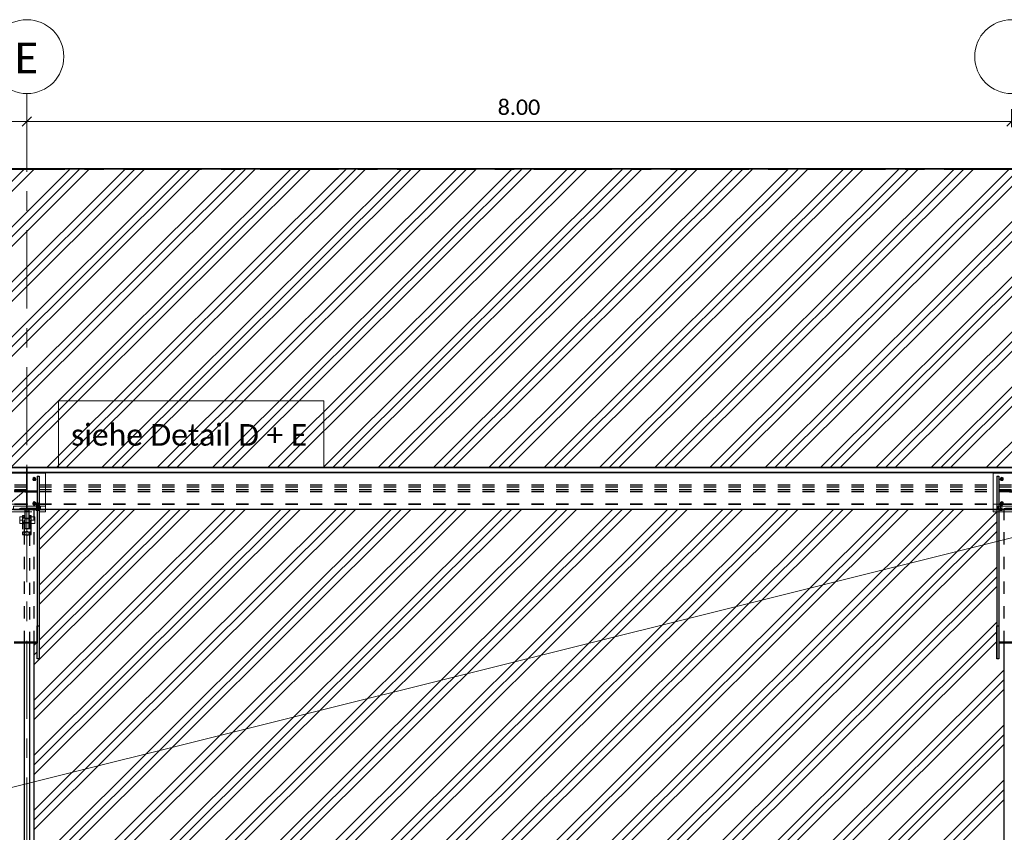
# Model space of a CAD drawing. Header units: metres. Extents: x -25 to 81, y -4 to 26.
# Tile 43 of 53: x 37.91 to 45.91, y 19.38 to 25.98. Entities that reach past the tile are written whole.
import ezdxf

# ---------------------------------------------------------------- set-up
doc = ezdxf.new("R2010")
doc.units = ezdxf.units.M
for name, pattern in [('Rasterlinie', [1.11125, 0.635, -0.15875, 0.15875, -0.15875]), ('Strich', [0.3175, 0.15875, -0.15875]), ('Verdeckt', [0.15, 0.1, -0.05])]:
    doc.linetypes.add(name, pattern=pattern)
for name, color, linetype, lineweight in [('_Verdeckte Linien_', 7, 'Strich', 18), ('A-ANNO-DIMS', 211, 'Continuous', 9), ('A-ANNO-DIMS-50', 211, 'Continuous', 9), ('A-DETL-THIN', 151, 'Continuous', 18), ('A-FLOR', 192, 'Continuous', 35), ('A-FLOR-PATT', 8, 'Continuous', 50), ('S-BEAM', 12, 'Continuous', 35), ('S-BEAM-HDLN', 1, 'Verdeckt', 25), ('S-COLS', 52, 'Continuous', 18), ('S-COLS-HDLN', 52, 'Verdeckt', 25), ('S-GRID', 1, 'Continuous', 9), ('S-GRID-IDEN', 1, 'Continuous', 9), ('Text', 250, 'Continuous', 9), ('Tragwerksverbindungen', 7, 'Continuous', 18)]:
    doc.layers.add(name, color=color, linetype=linetype, lineweight=lineweight)
doc.styles.add('Calibri', font='calibri.ttf', dxfattribs={"height": 0.25})
doc.styles.add('Calibri_2', font='calibri.ttf', dxfattribs={"height": 0.125})
doc.styles.add('Calibri_4', font='calibri.ttf', dxfattribs={"height": 0.175})
doc.dimstyles.new('Bogen25', dxfattribs={"dimscale": 0.3048, "dimtxt": 0.147169, "dimasz": 0.246063, "dimexe": 0.328084, "dimexo": 0.328084, "dimgap": 0.016404, "dimtad": 1, "dimrnd": 0.001, "dimzin": 0, "dimdsep": 46, "dimtxsty": 'Calibri_2', "dimblk1": 'OBLIQUE', "dimblk2": 'OBLIQUE', "dimsah": 1, "dimcen": 0.09, "dimdle": 0.328084, "dimadec": 0, "dimazin": 0, "dimtfac": 1, "dimtdec": 4, "dimtix": 1, "dimtmove": 0, "dimatfit": 3, "dimfxl": 1, "dimtvp": 1, "dimtolj": 1, "dimtzin": 0, "dimlwd": 18, "dimlwe": 18, "dimarcsym": 2})

# ---------------------------------------------------------------- blocks, each defined once
blk = doc.blocks.new('FP_29-Dach _Draufsicht_')
at = {"layer": 'A-FLOR-PATT', "lineweight": 18}
for p, q in [((24.1096, 22.3418), (26.5448, 24.7676)), ((24.1096, 22.3418), (26.5448, 24.7676)), ((24.189, 22.3418), (26.6241, 24.7676)), ((24.189, 22.3418), (26.6241, 24.7676)), ((24.4793, 22.3418), (26.9144, 24.7676)), ((24.4793, 22.3418), (26.9144, 24.7676)), ((24.5587, 22.3418), (26.9938, 24.7676)), ((24.5587, 22.3418), (26.9938, 24.7676)), ((24.638, 22.3418), (27.0731, 24.7676)), ((24.638, 22.3418), (27.0731, 24.7676)), ((24.9283, 22.3418), (27.3634, 24.7676)), ((24.9283, 22.3418), (27.3634, 24.7676)), ((25.0077, 22.3418), (27.4428, 24.7676)), ((25.0077, 22.3418), (27.4428, 24.7676)), ((25.087, 22.3418), (27.5222, 24.7676)), ((25.087, 22.3418), (27.5222, 24.7676)), ((25.3773, 22.3418), (27.8124, 24.7676)), ((25.3773, 22.3418), (27.8124, 24.7676)), ((25.4567, 22.3418), (27.8918, 24.7676)), ((25.4567, 22.3418), (27.8918, 24.7676)), ((25.5361, 22.3418), (27.9712, 24.7676)), ((25.5361, 22.3418), (27.9712, 24.7676)), ((25.8263, 22.3418), (28.2614, 24.7676)), ((25.8263, 22.3418), (28.2614, 24.7676)), ((25.9057, 22.3418), (28.3408, 24.7676)), ((25.9057, 22.3418), (28.3408, 24.7676)), ((25.9851, 22.3418), (28.4202, 24.7676)), ((25.9851, 22.3418), (28.4202, 24.7676)), ((26.2754, 22.3418), (28.7104, 24.7676)), ((26.2754, 22.3418), (28.7104, 24.7676)), ((26.3547, 22.3418), (28.7898, 24.7676)), ((26.3547, 22.3418), (28.7898, 24.7676)), ((26.4341, 22.3418), (28.8692, 24.7676)), ((26.4341, 22.3418), (28.8692, 24.7676)), ((26.7244, 22.3418), (29.1595, 24.7676)), ((26.7244, 22.3418), (29.1595, 24.7676)), ((26.8037, 22.3418), (29.2388, 24.7676)), ((26.8037, 22.3418), (29.2388, 24.7676)), ((26.8831, 22.3418), (29.3182, 24.7676)), ((26.8831, 22.3418), (29.3182, 24.7676)), ((27.1734, 22.3418), (29.6085, 24.7676)), ((27.1734, 22.3418), (29.6085, 24.7676)), ((27.2528, 22.3418), (29.6878, 24.7676)), ((27.2528, 22.3418), (29.6878, 24.7676)), ((27.3321, 22.3418), (29.7672, 24.7676)), ((27.3321, 22.3418), (29.7672, 24.7676)), ((27.6224, 22.3418), (30.0575, 24.7676)), ((27.6224, 22.3418), (30.0575, 24.7676)), ((27.7018, 22.3418), (30.1369, 24.7676)), ((27.7018, 22.3418), (30.1369, 24.7676)), ((27.7812, 22.3418), (30.2162, 24.7676)), ((27.7812, 22.3418), (30.2162, 24.7676)), ((28.0714, 22.3418), (30.5065, 24.7676)), ((28.0714, 22.3418), (30.5065, 24.7676)), ((28.1508, 22.3418), (30.5859, 24.7676)), ((28.1508, 22.3418), (30.5859, 24.7676)), ((28.2302, 22.3418), (30.6652, 24.7676)), ((28.2302, 22.3418), (30.6652, 24.7676)), ((28.5204, 22.3418), (30.9555, 24.7676)), ((28.5204, 22.3418), (30.9555, 24.7676)), ((28.5998, 22.3418), (31.0349, 24.7676)), ((28.5998, 22.3418), (31.0349, 24.7676)), ((28.6792, 22.3418), (31.1143, 24.7676)), ((28.6792, 22.3418), (31.1143, 24.7676)), ((28.9695, 22.3418), (31.4045, 24.7676)), ((28.9695, 22.3418), (31.4045, 24.7676)), ((29.0488, 22.3418), (31.4839, 24.7676)), ((29.0488, 22.3418), (31.4839, 24.7676)), ((29.1282, 22.3418), (31.5633, 24.7676)), ((29.1282, 22.3418), (31.5633, 24.7676)), ((29.4185, 22.3418), (31.8535, 24.7676)), ((29.4185, 22.3418), (31.8535, 24.7676)), ((29.4979, 22.3418), (31.9329, 24.7676)), ((29.4979, 22.3418), (31.9329, 24.7676)), ((29.5772, 22.3418), (32.0123, 24.7676)), ((29.5772, 22.3418), (32.0123, 24.7676)), ((29.8675, 22.3418), (32.3025, 24.7676)), ((29.8675, 22.3418), (32.3025, 24.7676)), ((29.9469, 22.3418), (32.3819, 24.7676)), ((29.9469, 22.3418), (32.3819, 24.7676)), ((30.0262, 22.3418), (32.4613, 24.7676)), ((30.0262, 22.3418), (32.4613, 24.7676)), ((30.3165, 22.3418), (32.7516, 24.7676)), ((30.3165, 22.3418), (32.7516, 24.7676)), ((30.3959, 22.3418), (32.8309, 24.7676)), ((30.3959, 22.3418), (32.8309, 24.7676)), ((30.4753, 22.3418), (32.9103, 24.7676)), ((30.4753, 22.3418), (32.9103, 24.7676)), ((30.7655, 22.3418), (33.2006, 24.7676)), ((30.7655, 22.3418), (33.2006, 24.7676)), ((30.8449, 22.3418), (33.2799, 24.7676)), ((30.8449, 22.3418), (33.2799, 24.7676)), ((30.9243, 22.3418), (33.3593, 24.7676)), ((30.9243, 22.3418), (33.3593, 24.7676)), ((31.2145, 22.3418), (33.6496, 24.7676)), ((31.2145, 22.3418), (33.6496, 24.7676)), ((31.2939, 22.3418), (33.729, 24.7676)), ((31.2939, 22.3418), (33.729, 24.7676)), ((31.3733, 22.3418), (33.8083, 24.7676)), ((31.3733, 22.3418), (33.8083, 24.7676)), ((31.6636, 22.3418), (34.0986, 24.7676)), ((31.6636, 22.3418), (34.0986, 24.7676)), ((31.7429, 22.3418), (34.178, 24.7676)), ((31.7429, 22.3418), (34.178, 24.7676)), ((31.8223, 22.3418), (34.2573, 24.7676)), ((31.8223, 22.3418), (34.2573, 24.7676)), ((32.1126, 22.3419), (34.5476, 24.7676)), ((32.1126, 22.3419), (34.5476, 24.7676)), ((32.192, 22.3419), (34.627, 24.7676)), ((32.192, 22.3419), (34.627, 24.7676)), ((32.2713, 22.3419), (34.7064, 24.7676)), ((32.2713, 22.3419), (34.7064, 24.7676)), ((32.5616, 22.3419), (34.9966, 24.7676)), ((32.5616, 22.3419), (34.9966, 24.7676)), ((32.641, 22.3419), (35.076, 24.7676)), ((32.641, 22.3419), (35.076, 24.7676)), ((32.7204, 22.3419), (35.1554, 24.7676)), ((32.7204, 22.3419), (35.1554, 24.7676)), ((33.0106, 22.3419), (35.4456, 24.7676)), ((33.0106, 22.3419), (35.4456, 24.7676)), ((33.09, 22.3419), (35.525, 24.7676)), ((33.09, 22.3419), (35.525, 24.7676)), ((33.1694, 22.3419), (35.6044, 24.7676)), ((33.1694, 22.3419), (35.6044, 24.7676)), ((33.4596, 22.3419), (35.8946, 24.7676)), ((33.4596, 22.3419), (35.8946, 24.7676)), ((33.539, 22.3419), (35.974, 24.7676)), ((33.539, 22.3419), (35.974, 24.7676)), ((33.6184, 22.3419), (36.0534, 24.7676)), ((33.6184, 22.3419), (36.0534, 24.7676)), ((33.9087, 22.3419), (36.3437, 24.7676)), ((33.9087, 22.3419), (36.3437, 24.7676)), ((33.988, 22.3419), (36.423, 24.7676)), ((33.988, 22.3419), (36.423, 24.7676)), ((34.0674, 22.3419), (36.5024, 24.7676)), ((34.0674, 22.3419), (36.5024, 24.7676)), ((34.3577, 22.3419), (36.7927, 24.7676)), ((34.3577, 22.3419), (36.7927, 24.7676)), ((34.4371, 22.3419), (36.872, 24.7676)), ((34.4371, 22.3419), (36.872, 24.7676)), ((26.6235, 20.373), (28.2564, 21.9997)), ((26.6235, 19.9257), (28.7054, 21.9997)), ((26.6235, 19.4784), (29.1544, 21.9997)), ((26.6235, 19.0311), (29.6034, 21.9997)), ((26.6235, 20.7413), (27.8867, 21.9997)), ((26.6235, 20.294), (28.3357, 21.9997)), ((26.6235, 19.8466), (28.7848, 21.9997)), ((26.6235, 19.3993), (29.2338, 21.9997)), ((26.6235, 18.952), (29.6828, 21.9997)), ((26.6235, 20.4521), (28.177, 21.9997)), ((26.6235, 20.0048), (28.626, 21.9997)), ((26.6235, 19.5575), (29.075, 21.9997)), ((26.6235, 19.1102), (29.524, 21.9997)), ((26.6235, 20.373), (28.2564, 21.9997)), ((26.6235, 19.9257), (28.7054, 21.9997)), ((26.6235, 19.4784), (29.1544, 21.9997)), ((26.6235, 19.0311), (29.6034, 21.9997)), ((26.6235, 20.7413), (27.8867, 21.9997)), ((26.6235, 20.294), (28.3357, 21.9997)), ((26.6235, 19.8466), (28.7848, 21.9997)), ((26.6235, 19.3993), (29.2338, 21.9997)), ((26.6235, 18.952), (29.6828, 21.9997)), ((26.6235, 20.4521), (28.177, 21.9997)), ((26.6235, 20.0048), (28.626, 21.9997)), ((26.6235, 19.5575), (29.075, 21.9997)), ((26.6235, 19.1102), (29.524, 21.9997)), ((26.6635, 21.7548), (26.9093, 21.9997)), ((26.6635, 21.3075), (27.3583, 21.9997)), ((26.6635, 20.8602), (27.8074, 21.9997)), ((26.6635, 21.6757), (26.9887, 21.9997)), ((26.6635, 21.2284), (27.4377, 21.9997)), ((26.6635, 21.8339), (26.83, 21.9997)), ((26.6635, 21.3866), (27.279, 21.9997)), ((26.6635, 20.9393), (27.728, 21.9997)), ((26.6635, 21.7548), (26.9093, 21.9997)), ((26.6635, 21.3075), (27.3583, 21.9997)), ((26.6635, 20.8602), (27.8074, 21.9997)), ((26.6635, 21.6757), (26.9887, 21.9997)), ((26.6635, 21.2284), (27.4377, 21.9997)), ((26.6635, 21.8339), (26.83, 21.9997)), ((26.6635, 21.3866), (27.279, 21.9997)), ((26.6635, 20.9393), (27.728, 21.9997)), ((26.7352, 18.7741), (29.973, 21.9997)), ((26.7352, 18.7741), (29.973, 21.9997)), ((26.8146, 18.7741), (30.0524, 21.9997)), ((26.8146, 18.7741), (30.0524, 21.9997)), ((26.894, 18.7741), (30.1318, 21.9997)), ((26.894, 18.7741), (30.1318, 21.9997)), ((27.1842, 18.7741), (30.4221, 21.9997)), ((27.1842, 18.7741), (30.4221, 21.9997)), ((27.2636, 18.7741), (30.5014, 21.9997)), ((27.2636, 18.7741), (30.5014, 21.9997)), ((27.343, 18.7741), (30.5808, 21.9997)), ((27.343, 18.7741), (30.5808, 21.9997)), ((27.6332, 18.7741), (30.8711, 21.9997)), ((27.6332, 18.7741), (30.8711, 21.9997)), ((27.7126, 18.7741), (30.9504, 21.9997)), ((27.7126, 18.7741), (30.9504, 21.9997)), ((27.792, 18.7741), (31.0298, 21.9997)), ((27.792, 18.7741), (31.0298, 21.9997)), ((28.0822, 18.7741), (31.3201, 21.9997)), ((28.0822, 18.7741), (31.3201, 21.9997)), ((28.1616, 18.7741), (31.3995, 21.9997)), ((28.1616, 18.7741), (31.3995, 21.9997)), ((28.241, 18.7741), (31.4788, 21.9997)), ((28.241, 18.7741), (31.4788, 21.9997)), ((28.5313, 18.7741), (31.7691, 21.9997)), ((28.5313, 18.7741), (31.7691, 21.9997)), ((28.6106, 18.7741), (31.8485, 21.9997)), ((28.6106, 18.7741), (31.8485, 21.9997)), ((28.69, 18.7741), (31.9278, 21.9997)), ((28.69, 18.7741), (31.9278, 21.9997)), ((28.9803, 18.7741), (32.2181, 21.9997)), ((28.9803, 18.7741), (32.2181, 21.9997)), ((29.0596, 18.7741), (32.2975, 21.9997)), ((29.0596, 18.7741), (32.2975, 21.9997)), ((29.139, 18.7741), (32.3769, 21.9997)), ((29.139, 18.7741), (32.3769, 21.9997)), ((29.4293, 18.7741), (32.6671, 21.9997)), ((29.4293, 18.7741), (32.6671, 21.9997)), ((29.5087, 18.7741), (32.7465, 21.9997)), ((29.5087, 18.7741), (32.7465, 21.9997)), ((29.588, 18.7741), (32.8259, 21.9997)), ((29.588, 18.7741), (32.8259, 21.9997)), ((29.8783, 18.7741), (33.1161, 21.9997)), ((29.8783, 18.7741), (33.1161, 21.9997)), ((29.9577, 18.7741), (33.1955, 21.9997)), ((29.9577, 18.7741), (33.1955, 21.9997)), ((30.037, 18.7741), (33.2749, 21.9997)), ((30.037, 18.7741), (33.2749, 21.9997)), ((30.3273, 18.7741), (33.5651, 21.9997)), ((30.3273, 18.7741), (33.5651, 21.9997)), ((30.4067, 18.7741), (33.6445, 21.9997)), ((30.4067, 18.7741), (33.6445, 21.9997)), ((30.4861, 18.7741), (33.7239, 21.9997)), ((30.4861, 18.7741), (33.7239, 21.9997)), ((30.7763, 18.7741), (34.0142, 21.9997)), ((30.7763, 18.7741), (34.0142, 21.9997)), ((30.8557, 18.7741), (34.0935, 21.9997)), ((30.8557, 18.7741), (34.0935, 21.9997)), ((30.9351, 18.7741), (34.1729, 21.9997)), ((30.9351, 18.7741), (34.1729, 21.9997)), ((31.2253, 18.7741), (34.4435, 21.9801)), ((31.2253, 18.7741), (34.4435, 21.9801)), ((31.3047, 18.7741), (34.4435, 21.901)), ((31.3047, 18.7741), (34.4435, 21.901)), ((31.3841, 18.7741), (34.4435, 21.8219)), ((31.3841, 18.7741), (34.4435, 21.8219)), ((31.6743, 18.7741), (34.4435, 21.5328)), ((31.6743, 18.7741), (34.4435, 21.5328)), ((31.7537, 18.7741), (34.4435, 21.4537)), ((31.7537, 18.7741), (34.4435, 21.4537)), ((31.8331, 18.7741), (34.4435, 21.3746)), ((31.8331, 18.7741), (34.4435, 21.3746)), ((32.1234, 18.7741), (34.4435, 21.0855)), ((32.1234, 18.7741), (34.4435, 21.0855)), ((32.2027, 18.7741), (34.4435, 21.0064)), ((32.2027, 18.7741), (34.4435, 21.0064)), ((26.6235, 20.8994), (26.6389, 20.9147)), ((26.6235, 20.8994), (26.6389, 20.9147)), ((32.2821, 18.7741), (34.4435, 20.9273)), ((32.2821, 18.7741), (34.4435, 20.9273)), ((26.6235, 20.8203), (26.6475, 20.8442)), ((26.6235, 20.8203), (26.6475, 20.8442)), ((32.5724, 18.7741), (34.5035, 20.6979)), ((32.5724, 18.7741), (34.5035, 20.6979)), ((32.6517, 18.7741), (34.5035, 20.6189)), ((32.6517, 18.7741), (34.5035, 20.6189)), ((32.7311, 18.7741), (34.5035, 20.5398)), ((32.7311, 18.7741), (34.5035, 20.5398)), ((33.0214, 18.7741), (34.5035, 20.2506)), ((33.0214, 18.7741), (34.5035, 20.2506)), ((33.1008, 18.7741), (34.5035, 20.1716)), ((33.1008, 18.7741), (34.5035, 20.1716)), ((33.1801, 18.7741), (34.5035, 20.0925)), ((33.1801, 18.7741), (34.5035, 20.0925)), ((33.4704, 18.7741), (34.5035, 19.8033)), ((33.4704, 18.7741), (34.5035, 19.8033)), ((33.5498, 18.7741), (34.5035, 19.7243)), ((33.5498, 18.7741), (34.5035, 19.7243)), ((33.6292, 18.7741), (34.5035, 19.6452)), ((33.6292, 18.7741), (34.5035, 19.6452))]:
    blk.add_line(p, q, dxfattribs=at)
blk = doc.blocks.new('HEB Träger - HEB 500-V41-Dach _Draufsicht_')
at = {"layer": 'S-BEAM', "lineweight": 25}
for p, q in [((46.5635, 22.3397), (-1.4365, 22.3397)), ((46.5635, 22.3421), (3.9213, 22.3421)), ((46.5635, 22.301), (-1.4365, 22.301)), ((46.5635, 22.2985), (-1.4365, 22.2985)), ((34.4135, 21.9997), (26.7135, 21.9997))]:
    blk.add_line(p, q, dxfattribs=at)
at = {"layer": 'S-BEAM-HDLN'}
for p, q in [((46.5635, 22.1975), (-1.4365, 22.1975)), ((46.5635, 22.183), (-1.4365, 22.183)), ((46.5635, 22.1588), (-1.4365, 22.1588)), ((46.5635, 22.1443), (-1.4365, 22.1443)), ((46.5635, 22.0432), (-1.4365, 22.0432)), ((46.5635, 22.0408), (-1.4365, 22.0408)), ((-1.4365, 22.0021), (46.5635, 22.0021)), ((26.7135, 21.9997), (26.4136, 21.9997)), ((34.7135, 21.9997), (34.4136, 21.9997))]:
    blk.add_line(p, q, dxfattribs=at)
blk = doc.blocks.new('Rundstahl Träger - RB 36-V39-Dach _Draufsicht_')
at = {"layer": 'S-BEAM', "lineweight": 25}
for p, q in [((2.5435, 17.6012), (2.5435, 20.9147)), ((2.5835, 20.9147), (2.5835, 17.6012))]:
    blk.add_line(p, q, dxfattribs=at)
for major_axis, start_param, end_param in [((0.02, 0), 0.014492, 3.127101), ((-0.02, 0), 0, 3.141593)]:
    blk.add_ellipse((2.5635, 17.6012), major_axis=major_axis, ratio=0.649446, start_param=start_param, end_param=end_param, dxfattribs=at)
at = {"layer": 'S-BEAM-HDLN'}
for p, q in [((2.5435, 20.9148), (2.5435, 21.8058)), ((2.5835, 21.8058), (2.5835, 20.9148))]:
    blk.add_line(p, q, dxfattribs=at)
for start_param, end_param in [(0, 3.141593), (3.156084, 6.268693)]:
    blk.add_ellipse((2.5635, 21.8058), major_axis=(0.02, 0), ratio=0.649446, start_param=start_param, end_param=end_param, dxfattribs=at)
blk = doc.blocks.new('Öse53 - Öse2-1139069-Dach _Draufsicht_')
at = {"layer": 'S-COLS-HDLN'}
for p, q in [((2.5287, 46.9145), (2.5437, 46.9145)), ((2.5287, 46.9145), (2.5287, 46.9012)), ((2.5287, 46.9012), (2.5287, 46.7769)), ((2.5287, 46.9012), (2.5437, 46.9012)), ((2.5287, 46.8934), (2.5437, 46.8934)), ((2.5437, 46.9012), (2.5437, 46.9145)), ((2.5437, 46.7769), (2.5437, 46.9012)), ((2.5437, 46.8563), (2.5287, 46.8563)), ((2.5287, 46.8484), (2.5437, 46.8484)), ((2.5287, 46.7769), (2.5287, 46.7588)), ((2.5437, 46.7769), (2.5287, 46.7769)), ((2.5287, 46.7588), (2.5437, 46.7588)), ((2.5437, 46.7588), (2.5437, 46.7769))]:
    blk.add_line(p, q, dxfattribs=at)
blk = doc.blocks.new('Öse54 - Öse2-1139083-Dach _Draufsicht_')
at = {"layer": 'S-COLS-HDLN'}
for p, q in [((2.5835, 46.9145), (2.5985, 46.9145)), ((2.5835, 46.9145), (2.5835, 46.9012)), ((2.5835, 46.9012), (2.5835, 46.7769)), ((2.5835, 46.9012), (2.5985, 46.9012)), ((2.5835, 46.8934), (2.5985, 46.8934)), ((2.5985, 46.9012), (2.5985, 46.9145)), ((2.5985, 46.7769), (2.5985, 46.9012)), ((2.5985, 46.8563), (2.5835, 46.8563)), ((2.5835, 46.8484), (2.5985, 46.8484)), ((2.5835, 46.7769), (2.5835, 46.7588)), ((2.5985, 46.7769), (2.5835, 46.7769)), ((2.5835, 46.7588), (2.5985, 46.7588)), ((2.5985, 46.7588), (2.5985, 46.7769))]:
    blk.add_line(p, q, dxfattribs=at)
blk = doc.blocks.new('SP-TV-Schraube_Mutter_001 - M36-1128530-Dach _Draufsicht_')
at = {"layer": '_Verdeckte Linien_'}
for p, q in [((0, 0.0225), (-0.0275, 0.0225)), ((-0.0275, 0), (-0.0275, 0.0225)), ((-0.0275, 0), (0, 0)), ((-0.018, -0.0698), (-0.018, 0)), ((0.0275, 0.0225), (0, 0.0225)), ((0, 0.0225), (0, 0)), ((0, 0), (0.0275, 0)), ((0.018, 0), (0.018, -0.0698)), ((0.0275, 0.0225), (0.0275, 0)), ((0, -0.0698), (-0.0275, -0.0698)), ((-0.0275, -0.0988), (-0.0275, -0.0698)), ((0.0275, -0.0698), (0, -0.0698)), ((0, -0.0698), (0, -0.0988)), ((0.0275, -0.0698), (0.0275, -0.0988)), ((-0.0275, -0.0988), (0, -0.0988)), ((0, -0.0988), (0.0275, -0.0988))]:
    blk.add_line(p, q, dxfattribs=at)
blk = doc.blocks.new('Verbindungsblech27 - Verbindungsblech2-1139308-Dach _Draufsicht_')
at = {"layer": 'S-COLS'}
for p, q in [((2.5605, 34.9389), (2.5605, 34.9026)), ((2.5605, 34.9389), (2.5665, 34.9389)), ((2.5605, 34.9026), (2.5605, 34.9008)), ((2.5665, 34.9026), (2.5605, 34.9026)), ((2.5665, 34.9026), (2.5665, 34.9389)), ((2.5665, 34.9008), (2.5665, 34.9026))]:
    blk.add_line(p, q, dxfattribs=at)
at = {"layer": 'S-COLS-HDLN'}
for p, q in [((2.5665, 34.9264), (2.5605, 34.9264)), ((2.5605, 34.9008), (2.5605, 34.8876)), ((2.5605, 34.8876), (2.5605, 34.7837)), ((2.5605, 34.8876), (2.5665, 34.8876)), ((2.5665, 34.8876), (2.5665, 34.9008)), ((2.5665, 34.7837), (2.5665, 34.8876)), ((2.5605, 34.8223), (2.5665, 34.8223)), ((2.5665, 34.7953), (2.5605, 34.7953)), ((2.5605, 34.7837), (2.5605, 34.7608)), ((2.5665, 34.7837), (2.5605, 34.7837)), ((2.5605, 34.7608), (2.5665, 34.7608)), ((2.5665, 34.7608), (2.5665, 34.7837))]:
    blk.add_line(p, q, dxfattribs=at)
blk = doc.blocks.new('Verbindungsblech28 - Verbindungsblech2-1139325-Dach _Draufsicht_')
at = {"layer": 'S-COLS-HDLN'}
for p, q in [((2.5605, 34.7808), (2.5605, 34.7464)), ((2.5605, 34.7808), (2.5665, 34.7808)), ((2.5665, 34.7581), (2.5605, 34.7581)), ((2.5605, 34.7464), (2.5605, 34.7193)), ((2.5665, 34.7464), (2.5605, 34.7464)), ((2.5605, 34.7193), (2.5605, 34.6154)), ((2.5605, 34.7193), (2.5665, 34.7193)), ((2.5665, 34.7464), (2.5665, 34.7808)), ((2.5665, 34.7193), (2.5665, 34.7464)), ((2.5665, 34.6154), (2.5665, 34.7193)), ((2.5605, 34.6541), (2.5665, 34.6541)), ((2.5665, 34.6391), (2.5605, 34.6391)), ((2.5605, 34.6154), (2.5605, 34.6028)), ((2.5665, 34.6154), (2.5605, 34.6154)), ((2.5605, 34.6028), (2.5665, 34.6028)), ((2.5665, 34.6028), (2.5665, 34.6154))]:
    blk.add_line(p, q, dxfattribs=at)
blk = doc.blocks.new('Lasche richtig28 - Lasche richtig-1139344-Dach _Draufsicht_')
at = {"layer": 'S-COLS-HDLN'}
for p, q in [((2.546, 34.6064), (2.546, 34.5842)), ((2.546, 34.6064), (2.581, 34.6064)), ((2.581, 34.601), (2.546, 34.601)), ((2.546, 34.5842), (2.546, 34.5271)), ((2.581, 34.5842), (2.546, 34.5842)), ((2.581, 34.5842), (2.581, 34.6064)), ((2.581, 34.5271), (2.581, 34.5842)), ((2.546, 34.5271), (2.546, 34.4432)), ((2.546, 34.5263), (2.581, 34.5263)), ((2.581, 34.4892), (2.546, 34.4892)), ((2.581, 34.4432), (2.581, 34.5271)), ((2.581, 34.4432), (2.546, 34.4432))]:
    blk.add_line(p, q, dxfattribs=at)
blk = doc.blocks.new('SP-TV-Schraube_DIN4017_001 - M12-1132153-Dach _Draufsicht_')
at = {"layer": '_Verdeckte Linien_'}
for p, q in [((2.6395, 22.008), (2.6485, 22.0085)), ((2.6395, 22.0071), (2.6395, 22.008)), ((2.6485, 22.0067), (2.6395, 22.0071)), ((2.6395, 22.0071), (2.6395, 21.9997)), ((2.6485, 22.001), (2.6395, 22.0006)), ((2.6395, 21.9997), (2.6485, 21.9992)), ((2.6425, 22.0076), (2.6425, 22.0534)), ((2.6485, 22.0085), (2.6575, 22.008)), ((2.6485, 22.0067), (2.6485, 22.0085)), ((2.6575, 22.0071), (2.6485, 22.0067)), ((2.6485, 21.9992), (2.6485, 22.0067)), ((2.6575, 22.0006), (2.6485, 22.001)), ((2.6485, 21.9992), (2.6575, 21.9997)), ((2.6545, 22.0534), (2.6545, 22.0076)), ((2.6575, 22.008), (2.6575, 22.0071)), ((2.6575, 21.9997), (2.6575, 22.0071))]:
    blk.add_line(p, q, dxfattribs=at)
for centre, start_param, end_param in [((2.6485, 22.0534), 0, 3.141593), ((2.6485, 22.0534), 3.141593, 6.283185), ((2.6485, 22.0076), 0, 3.141593), ((2.6485, 22.0076), 3.141593, 6.283185)]:
    blk.add_ellipse(centre, major_axis=(0.006, 0), ratio=0.087156, start_param=start_param, end_param=end_param, dxfattribs=at)
blk = doc.blocks.new('SP-TV-Schraube_DIN4017_001 - M12-1132165-Dach _Draufsicht_')
at = {"layer": '_Verdeckte Linien_'}
for p, q in [((2.6395, 22.0006), (2.6485, 22.001)), ((2.6395, 21.9997), (2.6395, 22.0006)), ((2.6485, 21.9992), (2.6395, 21.9997)), ((2.6395, 21.9997), (2.6395, 21.9922)), ((2.6425, 22.0001), (2.6425, 22.0456)), ((2.6485, 22.001), (2.6575, 22.0006)), ((2.6485, 21.9993), (2.6485, 22.001)), ((2.6575, 21.9997), (2.6485, 21.9992)), ((2.6485, 21.9917), (2.6485, 21.9992)), ((2.6545, 22.0456), (2.6545, 22.0001)), ((2.6575, 22.0006), (2.6575, 21.9997)), ((2.6575, 21.9922), (2.6575, 21.9997)), ((2.6485, 21.9935), (2.6395, 21.9931)), ((2.6395, 21.9922), (2.6485, 21.9917)), ((2.6575, 21.9931), (2.6485, 21.9935)), ((2.6485, 21.9917), (2.6575, 21.9922))]:
    blk.add_line(p, q, dxfattribs=at)
for centre, start_param, end_param in [((2.6485, 22.0456), 0, 3.141593), ((2.6485, 22.0456), 3.141593, 6.283185), ((2.6485, 22.0001), 0, 3.141593), ((2.6485, 22.0001), 3.141593, 6.283185)]:
    blk.add_ellipse(centre, major_axis=(0.006, 0), ratio=0.087156, start_param=start_param, end_param=end_param, dxfattribs=at)
blk = doc.blocks.new('SP-TV-AP-Rechteck_002 - AP-Rechteck-V55-Dach _Draufsicht_')
at = {"layer": '_Verdeckte Linien_'}
for p, q in [((2.4135, 9.9997), (2.4135, 10.0428)), ((2.4135, 10.0428), (2.7135, 10.0428)), ((2.7135, 10.0279), (2.4135, 10.0279)), ((2.7135, 10.0428), (2.7135, 9.9997)), ((2.6635, 9.9975), (2.4436, 9.9975)), ((2.4436, 9.9826), (2.6635, 9.9826))]:
    blk.add_line(p, q, dxfattribs=at)
at = {"layer": 'Tragwerksverbindungen'}
for p, q in [((2.4135, 9.9997), (2.4135, 9.9993)), ((2.4135, 9.9975), (2.4135, 9.9993)), ((2.7135, 9.9993), (2.7135, 9.9997)), ((2.7135, 9.9993), (2.7135, 9.9975)), ((2.4435, 9.9975), (2.4135, 9.9975)), ((2.4135, 9.9975), (2.4135, 9.9826)), ((2.4135, 9.9826), (2.4435, 9.9826)), ((2.7135, 9.9975), (2.6635, 9.9975)), ((2.6635, 9.9826), (2.7135, 9.9826)), ((2.7135, 9.9975), (2.7135, 9.9826))]:
    blk.add_line(p, q, dxfattribs=at)
blk = doc.blocks.new('SP-TV-AP-Rechteck_002 - AP-Rechteck-V57-Dach _Draufsicht_')
at = {"layer": '_Verdeckte Linien_'}
for p, q in [((2.4135, 9.9997), (2.7135, 9.9997)), ((2.6635, 9.9979), (2.4436, 9.9979))]:
    blk.add_line(p, q, dxfattribs=at)
at = {"layer": 'Tragwerksverbindungen'}
for p, q in [((2.7135, 10.2985), (2.4135, 10.2985)), ((2.4135, 10.2985), (2.4135, 10.2968)), ((2.4135, 9.9979), (2.4135, 10.2968)), ((2.4135, 10.2968), (2.7135, 10.2968)), ((2.7135, 10.2985), (2.7135, 10.2968)), ((2.7135, 10.2968), (2.7135, 9.9979)), ((2.4435, 9.9979), (2.4135, 9.9979)), ((2.7135, 9.9979), (2.6635, 9.9979))]:
    blk.add_line(p, q, dxfattribs=at)
blk = doc.blocks.new('SP-TV-AP-Rechteck_002 - AP-Rechteck-V47-Dach _Draufsicht_')
at = {"layer": '_Verdeckte Linien_'}
for p, q in [((2.4535, 22.0121), (2.4535, 22.0261)), ((2.4535, 22.0261), (2.6735, 22.0261)), ((2.6735, 22.0121), (2.4535, 22.0121)), ((2.4535, 22.0121), (2.4535, 21.9972)), ((2.6735, 22.0111), (2.4535, 22.0111)), ((2.6735, 22.0261), (2.6735, 22.0121)), ((2.6735, 22.0121), (2.6735, 21.9972)), ((2.4535, 21.9972), (2.6735, 21.9972))]:
    blk.add_line(p, q, dxfattribs=at)
blk = doc.blocks.new('SP-TV-Schraube_DIN4017_001 - M14-V48-Dach _Draufsicht_')
at = {"layer": '_Verdeckte Linien_'}
for p, q in [((2.6235, 22.0644), (2.613, 22.0583)), ((2.613, 22.0575), (2.6235, 22.0636)), ((2.613, 22.0583), (2.613, 22.0575)), ((2.613, 22.0455), (2.613, 22.0575)), ((2.613, 22.0462), (2.6235, 22.0402)), ((2.617, 22.0432), (2.613, 22.0455)), ((2.6165, 22.0458), (2.6165, 22.0515)), ((2.6235, 22.0394), (2.6172, 22.0431)), ((2.634, 22.0583), (2.6235, 22.0644)), ((2.6235, 22.0644), (2.6235, 22.0636)), ((2.6235, 22.0636), (2.634, 22.0575)), ((2.6235, 22.0402), (2.634, 22.0462)), ((2.6299, 22.0431), (2.6235, 22.0394)), ((2.6235, 22.0402), (2.6235, 22.0394)), ((2.634, 22.0455), (2.63, 22.0432)), ((2.6305, 22.0515), (2.6305, 22.0458)), ((2.634, 22.0575), (2.634, 22.0583)), ((2.634, 22.0575), (2.634, 22.0455))]:
    blk.add_line(p, q, dxfattribs=at)
for centre, start_param, end_param in [((2.6235, 22.0515), 0, 3.141593), ((2.6235, 22.0458), 0, 3.141593), ((2.6235, 22.0515), 3.141593, 3.559583), ((2.6235, 22.0458), 3.141593, 6.283185), ((2.6235, 22.0515), 3.579632, 5.845146), ((2.6235, 22.0515), 5.865195, 6.283185)]:
    blk.add_ellipse(centre, major_axis=(0.007, 0), ratio=0.996195, start_param=start_param, end_param=end_param, dxfattribs=at)
blk = doc.blocks.new('TH-VE-Mutter - M14-V49-Dach _Draufsicht_')
at = {"layer": '_Verdeckte Linien_'}
for p, q in [((2.6108, 22.0465), (2.6108, 22.0471)), ((2.6172, 22.0573), (2.6172, 22.058)), ((2.6172, 22.0355), (2.6172, 22.0361)), ((2.6176, 22.0463), (2.6176, 22.0471)), ((2.6294, 22.0471), (2.6294, 22.0463)), ((2.6299, 22.0573), (2.6299, 22.058)), ((2.6299, 22.0355), (2.6299, 22.0361)), ((2.6362, 22.0471), (2.6362, 22.0465))]:
    blk.add_line(p, q, dxfattribs=at)
for centre, major_axis, start_param, end_param in [((2.6235, 22.0472), (0.0099, 0), 0, 3.141593), ((2.6235, 22.0462), (0.0099, 0), 0, 3.141593), ((2.6235, 22.0472), (0.0099, 0), 3.141593, 3.171412), ((2.6235, 22.0472), (0.0099, 0), 3.210102, 6.214676), ((2.6235, 22.0462), (0.0099, 0), 3.141593, 6.283185), ((2.6235, 22.0472), (0.007, 0), 0, 3.141593), ((2.6235, 22.0462), (0.007, 0), 0, 3.141593), ((2.6235, 22.0472), (0.007, 0), 3.141593, 3.183766), ((2.6235, 22.0462), (0.007, 0), 3.141593, 6.283185), ((2.6235, 22.0472), (0.007, 0), 3.238485, 6.186293), ((2.6235, 22.0471), (0.00592, 0), 0, 3.141593), ((2.6235, 22.0463), (0.00592, 0), 0, 3.141593), ((2.6235, 22.0471), (0.00592, 0), 3.141593, 3.175287), ((2.6235, 22.0471), (0.00592, 0), 3.240022, 6.184756), ((2.6235, 22.0463), (0.00592, 0), 3.141593, 6.283185), ((2.6235, 22.0471), (0.00592, 0), 6.249491, 6.283185), ((2.6235, 22.0472), (0.007, 0), 6.241012, 6.283185), ((2.6235, 22.0472), (0.0099, 0), 6.253366, 6.283185)]:
    blk.add_ellipse(centre, major_axis=major_axis, ratio=0.996195, start_param=start_param, end_param=end_param, dxfattribs=at)
for points in [[(2.6108, 22.0471), (2.6115, 22.0483), (2.613, 22.0508), (2.615, 22.0544), (2.6165, 22.0568), (2.6172, 22.058)], [(2.6172, 22.0573), (2.6165, 22.0561), (2.615, 22.0535), (2.613, 22.05), (2.6115, 22.0476), (2.6108, 22.0464)], [(2.6172, 22.0361), (2.6165, 22.0374), (2.615, 22.0399), (2.613, 22.0434), (2.6115, 22.0459), (2.6108, 22.0471)], [(2.6108, 22.0464), (2.6115, 22.0451), (2.613, 22.0426), (2.615, 22.039), (2.6165, 22.0366), (2.6172, 22.0354)], [(2.6172, 22.058), (2.6186, 22.0581), (2.6214, 22.0581), (2.6256, 22.0581), (2.6284, 22.0581), (2.6299, 22.058)], [(2.6299, 22.0573), (2.6284, 22.0573), (2.6256, 22.0573), (2.6214, 22.0573), (2.6186, 22.0573), (2.6172, 22.0573)], [(2.6299, 22.0361), (2.6285, 22.0361), (2.6256, 22.0362), (2.6215, 22.0362), (2.6186, 22.0361), (2.6172, 22.0361)], [(2.6172, 22.0354), (2.6186, 22.0354), (2.6215, 22.0353), (2.6256, 22.0353), (2.6285, 22.0354), (2.6299, 22.0354)], [(2.6299, 22.058), (2.6306, 22.0568), (2.632, 22.0544), (2.6341, 22.0509), (2.6355, 22.0483), (2.6362, 22.0471)], [(2.6362, 22.0464), (2.6355, 22.0476), (2.6341, 22.05), (2.632, 22.0536), (2.6306, 22.0561), (2.6299, 22.0573)], [(2.6362, 22.0471), (2.6355, 22.0459), (2.6341, 22.0434), (2.632, 22.0399), (2.6306, 22.0374), (2.6299, 22.0361)], [(2.6299, 22.0354), (2.6306, 22.0366), (2.632, 22.039), (2.6341, 22.0426), (2.6355, 22.0451), (2.6362, 22.0464)]]:
    blk.add_open_spline(points, degree=3, dxfattribs=at)
blk = doc.blocks.new('SP-TV-Schraube_DIN4017_001 - M14-V50-Dach _Draufsicht_')
at = {"layer": '_Verdeckte Linien_'}
for p, q in [((2.6235, 22.2636), (2.613, 22.2576)), ((2.613, 22.2568), (2.6235, 22.2628)), ((2.613, 22.2576), (2.613, 22.2568)), ((2.613, 22.2447), (2.613, 22.2568)), ((2.613, 22.2455), (2.6235, 22.2394)), ((2.617, 22.2424), (2.613, 22.2447)), ((2.6235, 22.2387), (2.6172, 22.2423)), ((2.634, 22.2576), (2.6235, 22.2636)), ((2.6235, 22.2636), (2.6235, 22.2628)), ((2.6235, 22.2628), (2.634, 22.2568)), ((2.6235, 22.2394), (2.634, 22.2455)), ((2.6299, 22.2423), (2.6235, 22.2387)), ((2.6235, 22.2394), (2.6235, 22.2387)), ((2.634, 22.2447), (2.63, 22.2424)), ((2.634, 22.2568), (2.634, 22.2576)), ((2.634, 22.2568), (2.634, 22.2447))]:
    blk.add_line(p, q, dxfattribs=at)
for start_param, end_param in [(0, 3.141593), (3.141593, 3.559583), (3.579632, 5.845146), (5.865195, 6.283185)]:
    blk.add_ellipse((2.6235, 22.2507), major_axis=(0.007, 0), ratio=0.996195, start_param=start_param, end_param=end_param, dxfattribs=at)
at = {"layer": 'Tragwerksverbindungen'}
for p, q in [((2.6165, 22.245), (2.6165, 22.2507)), ((2.6305, 22.2507), (2.6305, 22.245))]:
    blk.add_line(p, q, dxfattribs=at)
for start_param, end_param in [(0, 3.141593), (3.141593, 6.283185)]:
    blk.add_ellipse((2.6235, 22.245), major_axis=(0.007, 0), ratio=0.996195, start_param=start_param, end_param=end_param, dxfattribs=at)
blk = doc.blocks.new('TH-VE-Mutter - M14-V51-Dach _Draufsicht_')
at = {"layer": '_Verdeckte Linien_'}
for p, q in [((2.6176, 22.2456), (2.6176, 22.2463)), ((2.6294, 22.2463), (2.6294, 22.2456)), ((2.6172, 22.2348), (2.6172, 22.2353)), ((2.6299, 22.2348), (2.6299, 22.2353))]:
    blk.add_line(p, q, dxfattribs=at)
for centre, major_axis, start_param, end_param in [((2.6235, 22.2464), (0.0099, 0), 0, 3.141593), ((2.6235, 22.2464), (0.0099, 0), 3.141593, 3.171412), ((2.6235, 22.2464), (0.0099, 0), 3.210102, 6.214676), ((2.6235, 22.2464), (0.007, 0), 0, 3.141593), ((2.6235, 22.2464), (0.007, 0), 3.141593, 3.183766), ((2.6235, 22.2455), (0.007, 0), 3.141593, 6.283185), ((2.6235, 22.2464), (0.007, 0), 3.238485, 6.186293), ((2.6235, 22.2463), (0.00592, 0), 0, 3.141593), ((2.6235, 22.2456), (0.00592, 0), 0, 3.141593), ((2.6235, 22.2463), (0.00592, 0), 3.141593, 3.175287), ((2.6235, 22.2463), (0.00592, 0), 3.240022, 6.184756), ((2.6235, 22.2456), (0.00592, 0), 3.141593, 6.283185), ((2.6235, 22.2463), (0.00592, 0), 6.249491, 6.283185), ((2.6235, 22.2464), (0.007, 0), 6.241012, 6.283185), ((2.6235, 22.2464), (0.0099, 0), 6.253366, 6.283185)]:
    blk.add_ellipse(centre, major_axis=major_axis, ratio=0.996195, start_param=start_param, end_param=end_param, dxfattribs=at)
for points in [[(2.6172, 22.2353), (2.6165, 22.2366), (2.615, 22.2391), (2.613, 22.2427), (2.6115, 22.2451), (2.6108, 22.2463)], [(2.6362, 22.2463), (2.6355, 22.2451), (2.6341, 22.2427), (2.632, 22.2391), (2.6306, 22.2366), (2.6299, 22.2353)], [(2.6299, 22.2353), (2.6285, 22.2354), (2.6256, 22.2354), (2.6215, 22.2354), (2.6186, 22.2354), (2.6172, 22.2353)]]:
    blk.add_open_spline(points, degree=3, dxfattribs=at)
at = {"layer": 'Tragwerksverbindungen'}
for p, q in [((2.6108, 22.2457), (2.6108, 22.2463)), ((2.6172, 22.2566), (2.6172, 22.2573)), ((2.6299, 22.2566), (2.6299, 22.2573)), ((2.6362, 22.2463), (2.6362, 22.2457))]:
    blk.add_line(p, q, dxfattribs=at)
for major_axis, start_param, end_param in [((0.0099, 0), 0, 3.141593), ((0.0099, 0), 3.141593, 6.283185), ((0.007, 0), 0, 3.141593)]:
    blk.add_ellipse((2.6235, 22.2455), major_axis=major_axis, ratio=0.996195, start_param=start_param, end_param=end_param, dxfattribs=at)
for points in [[(2.6108, 22.2463), (2.6115, 22.2476), (2.613, 22.2501), (2.615, 22.2536), (2.6165, 22.2561), (2.6172, 22.2573)], [(2.6172, 22.2566), (2.6165, 22.2553), (2.615, 22.2528), (2.613, 22.2492), (2.6115, 22.2468), (2.6108, 22.2456)], [(2.6108, 22.2456), (2.6115, 22.2443), (2.613, 22.2418), (2.615, 22.2383), (2.6165, 22.2359), (2.6172, 22.2347)], [(2.6172, 22.2573), (2.6186, 22.2573), (2.6214, 22.2573), (2.6256, 22.2573), (2.6284, 22.2573), (2.6299, 22.2573)], [(2.6299, 22.2566), (2.6284, 22.2565), (2.6256, 22.2565), (2.6214, 22.2565), (2.6186, 22.2565), (2.6172, 22.2566)], [(2.6299, 22.2573), (2.6306, 22.2561), (2.632, 22.2537), (2.6341, 22.2501), (2.6355, 22.2476), (2.6362, 22.2463)], [(2.6362, 22.2456), (2.6355, 22.2468), (2.6341, 22.2492), (2.632, 22.2528), (2.6306, 22.2553), (2.6299, 22.2566)], [(2.6299, 22.2347), (2.6306, 22.2359), (2.632, 22.2383), (2.6341, 22.2418), (2.6355, 22.2443), (2.6362, 22.2456)], [(2.6172, 22.2347), (2.6186, 22.2346), (2.6215, 22.2346), (2.6256, 22.2346), (2.6285, 22.2346), (2.6299, 22.2347)]]:
    blk.add_open_spline(points, degree=3, dxfattribs=at)
blk = doc.blocks.new('Raster - 5_0-CAL mit Kreis-615196-Dach _Draufsicht_')
at = {"layer": 'S-GRID-IDEN'}
blk.add_circle((0, 0), 0.006, dxfattribs=at)
blk = doc.blocks.new('DIMBLOCK74-Dach _Draufsicht_')
at = {"layer": 'A-ANNO-DIMS-50', "lineweight": 18}
for p, q in [((29.9724, 25.1527), (29.9724, 25.2527)), ((37.9724, 25.1527), (37.9724, 25.2527)), ((29.9724, 25.1527), (37.9724, 25.1527)), ((29.9724, 25.1527), (29.9724, 25.1058)), ((37.9724, 25.1527), (37.9724, 25.1058))]:
    blk.add_line(p, q, dxfattribs=at)
at = {"layer": 'A-ANNO-DIMS-50', "lineweight": 35}
for p, q in [((29.9724, 25.1527), (29.9349, 25.1152)), ((29.9724, 25.1527), (30.0099, 25.1902)), ((37.9724, 25.1527), (37.9349, 25.1152)), ((37.9724, 25.1527), (38.0099, 25.1902))]:
    blk.add_line(p, q, dxfattribs=at)
at = {"layer": 'A-ANNO-DIMS-50', "color": 0, "lineweight": 18, "insert": (33.7973, 25.331), "char_height": 0.125, "width": 0.420292, "attachment_point": 1, "line_spacing_factor": 1.158048, "style": 'Calibri_2'}
blk.add_mtext('8.00', dxfattribs=at)
blk = doc.blocks.new('_Oblique')
at = {"color": 0, "linetype": 'ByBlock', "lineweight": -2}
blk.add_line((-0.5, -0.5), (0.5, 0.5), dxfattribs=at)
blk = doc.blocks.new('DIMBLOCK75-Dach _Draufsicht_')
at = {"layer": 'A-ANNO-DIMS-50', "lineweight": 18}
for p, q in [((37.9724, 25.1527), (37.9724, 25.2527)), ((45.9724, 25.1527), (45.9724, 25.2527)), ((37.9724, 25.1527), (45.9724, 25.1527)), ((37.9724, 25.1527), (37.9724, 25.1058)), ((45.9724, 25.1527), (45.9724, 25.1058))]:
    blk.add_line(p, q, dxfattribs=at)
at = {"layer": 'A-ANNO-DIMS-50', "lineweight": 35}
for p, q in [((37.9724, 25.1527), (37.9349, 25.1152)), ((37.9724, 25.1527), (38.0099, 25.1902)), ((45.9724, 25.1527), (45.9349, 25.1152)), ((45.9724, 25.1527), (46.0099, 25.1902))]:
    blk.add_line(p, q, dxfattribs=at)
at = {"layer": 'A-ANNO-DIMS-50', "color": 0, "lineweight": 18, "insert": (41.7973, 25.331), "char_height": 0.125, "width": 0.420292, "attachment_point": 1, "line_spacing_factor": 1.158048, "style": 'Calibri_2'}
blk.add_mtext('8.00', dxfattribs=at)

msp = doc.modelspace()

# ---------------------------------------------------------------- linework, layer by layer
at = {"layer": 'A-DETL-THIN'}
for p, q in [((9.9724, 12.7812), (57.9724, 24.7682)), ((37.9724, 22.1695), (29.9724, 15.292))]:
    msp.add_line(p, q, dxfattribs=at)
at = {"layer": 'A-FLOR'}
msp.add_line((57.9724, 24.7682), (9.9724, 24.7682), dxfattribs=at)
at = {"layer": 'S-BEAM', "lineweight": 25}
for p, q in [((38.0564, 22.2723), (38.0564, 21.0548)), ((38.0724, 22.2723), (38.0724, 21.0548)), ((45.8524, 22.2723), (45.8524, 21.0548)), ((45.8684, 22.2723), (45.8684, 21.0548)), ((37.8684, 22.151), (38.0564, 22.151)), ((38.0564, 22.151), (38.0564, 20.9263)), ((45.8684, 22.151), (45.8684, 20.9263)), ((45.8684, 22.151), (46.0564, 22.151)), ((38.0724, 22.0187), (38.0724, 20.7863)), ((45.8524, 22.0187), (45.8524, 20.7863)), ((38.0564, 20.9263), (38.0564, 21.0548)), ((38.0564, 21.0548), (38.0724, 21.0548)), ((38.0724, 21.0548), (38.0724, 20.7863)), ((45.8524, 20.7863), (45.8524, 21.0548)), ((45.8524, 21.0548), (45.8684, 21.0548)), ((45.8684, 21.0548), (45.8684, 20.9263)), ((37.8684, 20.9263), (38.0564, 20.9263)), ((38.0564, 20.9147), (37.8684, 20.9147)), ((38.0324, 16.3748), (38.0324, 20.9147)), ((38.0564, 20.7863), (38.0564, 20.9147)), ((38.0564, 20.7863), (38.0564, 20.9147)), ((45.8684, 20.9263), (46.0564, 20.9263)), ((46.0564, 20.9147), (45.8684, 20.9147)), ((45.8684, 20.9147), (45.8684, 20.7863)), ((45.8684, 20.9147), (45.8684, 20.7863)), ((45.9124, 16.3748), (45.9124, 20.9147)), ((38.0724, 20.7863), (38.0564, 20.7863)), ((45.8684, 20.7863), (45.8524, 20.7863))]:
    msp.add_line(p, q, dxfattribs=at)
at = {"layer": 'S-BEAM-HDLN'}
for p, q in [((38.0564, 22.2723), (38.0724, 22.2723)), ((45.8524, 22.2723), (45.8684, 22.2723)), ((38.0564, 22.1401), (37.8684, 22.1401)), ((46.0564, 22.1401), (45.8684, 22.1401)), ((37.9124, 22.0081), (38.0324, 22.0081)), ((38.0324, 22.0081), (38.0324, 21.9976)), ((38.0724, 22.0187), (38.0564, 22.0187)), ((45.8684, 22.0187), (45.8524, 22.0187)), ((45.9124, 21.9976), (45.9124, 22.0081)), ((45.9124, 22.0081), (46.0324, 22.0081)), ((38.0324, 21.9976), (37.9124, 21.9976)), ((38.0324, 20.9148), (38.0324, 21.9976)), ((46.0324, 21.9976), (45.9124, 21.9976)), ((45.9124, 20.9148), (45.9124, 21.9976)), ((38.0564, 20.9148), (38.0564, 20.9263)), ((38.0564, 20.9263), (38.0564, 20.9147)), ((45.8684, 20.9263), (45.8684, 20.9147)), ((45.8684, 20.9263), (45.8684, 20.9148))]:
    msp.add_line(p, q, dxfattribs=at)
at = {"layer": 'S-GRID', "linetype": 'Rasterlinie'}
for p, q in [((37.9724, 25.3796), (37.9724, -0.0229)), ((8.7531, 24.7635), (58.6241, 24.7635))]:
    msp.add_line(p, q, dxfattribs=at)
at = {"layer": 'Text', "flags": 128}
msp.add_lwpolyline([(38.2296, 22.8818), (40.3852, 22.8818), (40.3852, 22.3446), (38.2296, 22.3446)], close=True, dxfattribs=at)

# ---------------------------------------------------------------- block references
at = {"layer": '_Verdeckte Linien_'}
for name, p in [('SP-TV-AP-Rechteck_002 - AP-Rechteck-V57-Dach _Draufsicht_', (35.4089, 12)), ('TH-VE-Mutter - M14-V51-Dach _Draufsicht_', (35.4089, 0)), ('SP-TV-Schraube_DIN4017_001 - M14-V50-Dach _Draufsicht_', (35.4089, 0)), ('SP-TV-AP-Rechteck_002 - AP-Rechteck-V57-Dach _Draufsicht_', (43.4089, 12)), ('TH-VE-Mutter - M14-V51-Dach _Draufsicht_', (43.2689, 0)), ('SP-TV-Schraube_DIN4017_001 - M14-V50-Dach _Draufsicht_', (43.2689, 0)), ('SP-TV-AP-Rechteck_002 - AP-Rechteck-V55-Dach _Draufsicht_', (35.4089, 12)), ('SP-TV-AP-Rechteck_002 - AP-Rechteck-V47-Dach _Draufsicht_', (35.4089, 0)), ('TH-VE-Mutter - M14-V49-Dach _Draufsicht_', (35.4089, 0)), ('SP-TV-Schraube_DIN4017_001 - M14-V48-Dach _Draufsicht_', (35.4089, 0)), ('SP-TV-Schraube_DIN4017_001 - M12-1132153-Dach _Draufsicht_', (35.4089, 0)), ('SP-TV-Schraube_DIN4017_001 - M12-1132165-Dach _Draufsicht_', (35.4089, 0)), ('SP-TV-AP-Rechteck_002 - AP-Rechteck-V55-Dach _Draufsicht_', (43.4089, 12)), ('SP-TV-AP-Rechteck_002 - AP-Rechteck-V47-Dach _Draufsicht_', (43.4089, 0)), ('SP-TV-Schraube_DIN4017_001 - M12-1132153-Dach _Draufsicht_', (43.2389, 0)), ('SP-TV-Schraube_DIN4017_001 - M12-1132165-Dach _Draufsicht_', (43.2389, 0)), ('TH-VE-Mutter - M14-V49-Dach _Draufsicht_', (43.2689, 0)), ('SP-TV-Schraube_DIN4017_001 - M14-V48-Dach _Draufsicht_', (43.2689, 0))]:
    msp.add_blockref(name, p, dxfattribs=at)
at = {"layer": '_Verdeckte Linien_', "rotation": 89.99999999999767}
msp.add_blockref('SP-TV-Schraube_Mutter_001 - M36-1128530-Dach _Draufsicht_', (37.9376, 21.9127), dxfattribs=at)
at = {"layer": 'A-FLOR'}
msp.add_blockref('FP_29-Dach _Draufsicht_', (11.4089, 0), dxfattribs=at)
at = {"layer": 'S-BEAM-HDLN'}
for name, p in [('HEB Träger - HEB 500-V41-Dach _Draufsicht_', (11.4089, 0)), ('Rundstahl Träger - RB 36-V39-Dach _Draufsicht_', (35.4089, 0))]:
    msp.add_blockref(name, p, dxfattribs=at)
at = {"layer": 'S-COLS-HDLN'}
for name, p in [('Verbindungsblech27 - Verbindungsblech2-1139308-Dach _Draufsicht_', (35.4089, -12.5999)), ('Verbindungsblech28 - Verbindungsblech2-1139325-Dach _Draufsicht_', (35.4089, -12.5999)), ('Lasche richtig28 - Lasche richtig-1139344-Dach _Draufsicht_', (35.4089, -12.5999)), ('Öse53 - Öse2-1139069-Dach _Draufsicht_', (35.4089, -24.962)), ('Öse54 - Öse2-1139083-Dach _Draufsicht_', (35.4089, -24.962))]:
    msp.add_blockref(name, p, dxfattribs=at)
at = {"layer": 'S-GRID-IDEN', "xscale": 49.99999999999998, "yscale": 49.99999999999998, "zscale": 49.99999999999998, "rotation": 180}
for p in [(37.9724, 25.6796), (45.9724, 25.6796)]:
    msp.add_blockref('Raster - 5_0-CAL mit Kreis-615196-Dach _Draufsicht_', p, dxfattribs=at)

# ---------------------------------------------------------------- texts
at = {"layer": 'S-GRID-IDEN', "insert": (37.8729, 25.7938), "char_height": 0.25, "width": 0.236498, "attachment_point": 1, "style": 'Calibri'}
msp.add_mtext('E', dxfattribs=at)
at = {"layer": 'Text', "color": 7, "insert": (38.3312, 22.6939), "char_height": 0.175, "width": 2.340927, "attachment_point": 1, "style": 'Calibri_4'}
msp.add_mtext('siehe Detail D + E', dxfattribs=at)

# ---------------------------------------------------------------- dimensions: what is measured, and where the dimension line sits
at = {"layer": 'A-ANNO-DIMS', "lineweight": 18}
for base, p1, p2, picture, middle in [((37.9724, 25.1527), (29.9724, 25.2058), (37.9724, 25.2058), 'DIMBLOCK74-Dach _Draufsicht_', (33.9724, 25.2218)), ((45.9724, 25.1527), (37.9724, 25.2058), (45.9724, 25.2058), 'DIMBLOCK75-Dach _Draufsicht_', (41.9724, 25.2218))]:
    dim = msp.add_linear_dim(base=base, p1=p1, p2=p2, dimstyle='Bogen25', override={"dimpost": '<>', "dimfxl": 8}, dxfattribs=at)
    dim.commit()
    dim.dimension.update_dxf_attribs({"geometry": picture, "text_midpoint": middle})

doc.saveas('drawing.dxf')
